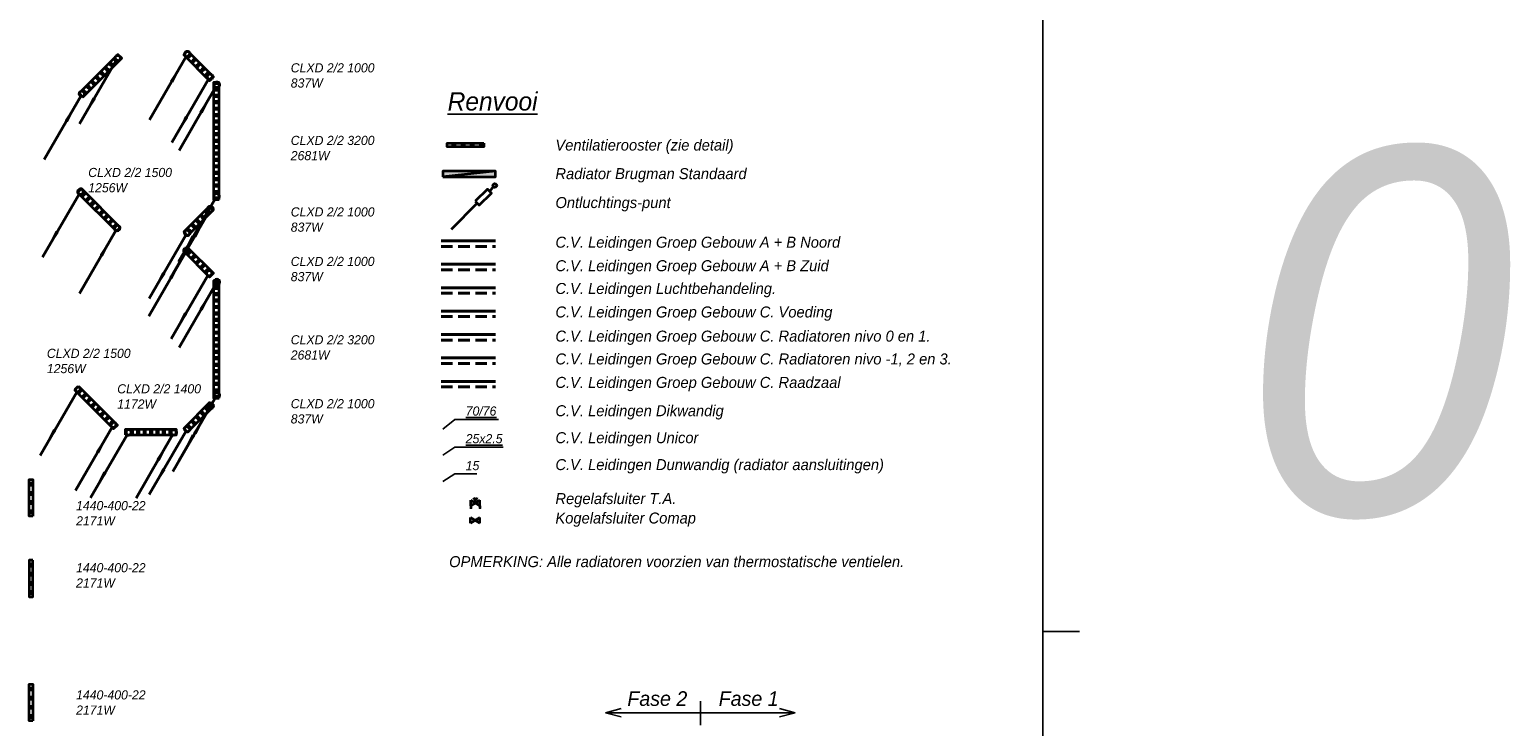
# Model space of a CAD drawing. Header units: millimetres. Extents: x -13501 to 278776, y 0 to 252300.
# Tile 90 of 132: x 238540 to 278531, y 27151 to 46183. Entities that reach past the tile are written whole.
import ezdxf
from ezdxf.enums import TextEntityAlignment as Align

# ---------------------------------------------------------------- set-up
doc = ezdxf.new("R2010")
doc.units = ezdxf.units.MM
doc.header["$LTSCALE"] = 100
doc.linetypes.add('B0703', pattern=[4.6875, 3.125, -1.5625])
doc.layers.get('0').update_dxf_attribs({"linetype": 'CONTINUOUS'})
for name, color, linetype in [('SCHERMER_KADER', 7, 'CONTINUOUS'), ('SCHERMER_ONDERHOEK', 7, 'CONTINUOUS'), ('WL-opmerking', 5, 'CONTINUOUS'), ('WT-tekst', 7, 'CONTINUOUS')]:
    doc.layers.add(name, color=color, linetype=linetype)
for name, color, linetype, lineweight in [('WL56cv-groep AB-Noord-A', 72, 'CONTINUOUS', 40), ('WL56cv-groep AB-Noord-R', 72, 'B0703', 40), ('WL56cv-groep AB-Zuid-A', 5, 'CONTINUOUS', 40), ('WL56cv-groep AB-Zuid-R', 5, 'B0703', 40), ('WL56cv-groep C0+1-A', 6, 'CONTINUOUS', 40), ('WL56cv-groep C0+1-R', 6, 'B0703', 40), ('WL56cv-groep C2+3-A', 140, 'CONTINUOUS', 40), ('WL56cv-groep C2+3-R', 140, 'B0703', 40), ('WL56cv-groep LBK-A', 1, 'CONTINUOUS', 40), ('WL56cv-groep LBK-R', 1, 'B0703', 40), ('WL56cv-groep raadzaal-A', 40, 'CONTINUOUS', 40), ('WL56cv-groep raadzaal-R', 40, 'B0703', 40)]:
    doc.layers.add(name, color=color, linetype=linetype, lineweight=lineweight)
for name, color, linetype, lineweight, true_color in [('WL56cv-groep voeding C-A', 7, 'CONTINUOUS', 40, 0x00a529), ('WL56cv-groep voeding C-R', 7, 'B0703', 40, 0x00a529), ('WL56cv-symbool', 7, 'CONTINUOUS', 35, 0x00a529), ('WL57vent-symbool', 7, 'CONTINUOUS', 35, 0x00a529)]:
    doc.layers.add(name, color=color, linetype=linetype, lineweight=lineweight, true_color=true_color)
doc.styles.add('B-01', font='GOTHICI.TTF')
doc.styles.add('cg omega', font='GOTHICI.TTF', dxfattribs={"width": 1.32})
doc.styles.add('CG OMEGA BOLD', font='GOTHICBI.TTF', dxfattribs={"width": 1.32})
doc.dimstyles.new('schermer1-100', dxfattribs={"dimscale": 100, "dimtxt": 2, "dimasz": 2, "dimexe": 1, "dimexo": 1, "dimgap": 1, "dimtad": 1, "dimdec": 0, "dimzin": 0, "dimdsep": 46, "dimtxsty": 'B-01', "dimblk1": 'OBLIQUE', "dimblk2": 'OBLIQUE', "dimsah": 1, "dimcen": -3, "dimdle": 1, "dimclrd": 256, "dimclre": 256, "dimclrt": 256, "dimadec": 0, "dimazin": 0, "dimtfac": 0.75, "dimtdec": 0, "dimtmove": 0, "dimatfit": 1, "dimldrblk": 'NONE', "dimfxl": 1, "dimtvp": 1.5, "dimtolj": 1, "dimtzin": 0, "dimlwd": -1, "dimlwe": -1, "dimarcsym": 0})

# ---------------------------------------------------------------- blocks, each defined once
blk = doc.blocks.new('1350x840')
at = {"layer": 'SCHERMER_KADER', "color": 8, "linetype": 'Continuous'}
blk.add_line((0, 0), (0, 821), dxfattribs=at)
at = {"layer": 'SCHERMER_KADER', "color": 9}
blk.add_line((10, 287.5), (0, 287.5), dxfattribs=at)
at = {"layer": 'SCHERMER_ONDERHOEK', "style": 'B-01'}
for tag, p in [('WIJZA', (-161.01, 168.4)), ('WIJZG', (-75.51, 168.4)), ('OMSCHRIJVINGA', (-161.01, 162)), ('OMSCHRIJVINGG', (-75.51, 162)), ('WIJZB', (-161.01, 155.6)), ('WIJZH', (-75.51, 155.6)), ('OMSCHRIJVINGB', (-161.01, 149.2)), ('OMSCHRIJVINGH', (-75.51, 149.2)), ('WIJZC', (-161.01, 142.8)), ('WIJZI', (-75.51, 142.8)), ('OMSCHRIJVINGC', (-161.01, 136.4)), ('OMSCHRIJVINGI', (-75.51, 136.4)), ('WIJZD', (-161.01, 130)), ('WIJZJ', (-75.51, 130)), ('OMSCHRIJVINGD', (-161.01, 123.6)), ('OMSCHRIJVINGJ', (-75.51, 123.6)), ('WIJZE', (-161.01, 117.2)), ('WIJZK', (-75.51, 117.2)), ('OMSCHRIJVINGE', (-161.01, 110.8)), ('OMSCHRIJVINGK', (-75.51, 110.8)), ('WIJZF', (-161.01, 104.4)), ('WIJZL', (-75.51, 104.4)), ('OMSCHRIJVINGF', (-161.01, 98)), ('OMSCHRIJVINGL', (-75.51, 98))]:
    blk.add_attdef(tag, text='', height=1.8, dxfattribs=at).set_placement(p, align=Align.MIDDLE_LEFT)
at = {"layer": 'SCHERMER_ONDERHOEK', "style": 'cg omega', "oblique": 15, "width": 1.32}
blk.add_attdef('STATUS', (-179.5, 76.8), '', height=3.5, dxfattribs=at)
at = {"layer": 'SCHERMER_ONDERHOEK', "width": 1.32}
for tag, height, style, p in [('BENAMING', 2.34, 'CG OMEGA BOLD', (-161.26, 58)), ('BENAMING2', 2.34, 'CG OMEGA BOLD', (-161.26, 51.6)), ('BETREFT', 2.34, 'CG OMEGA BOLD', (-161.26, 45.2)), ('SCHAAL', 1.8, 'cg omega', (-161.26, 38.8)), ('DATUM', 1.8, 'cg omega', (-161.26, 26)), ('NR', 1.8, 'cg omega', (-125.23, 19.6)), ('A?', 1.8, 'cg omega', (-72.69, 19.6)), ('DD', 1.8, 'cg omega', (-125.23, 13.2)), ('TEKNR.', 2.34, 'CG OMEGA BOLD', (-72.69, 13.2))]:
    blk.add_attdef(tag, text='', height=height, dxfattribs=dict(at, style=style)).set_placement(p, align=Align.MIDDLE_LEFT)
blk = doc.blocks.new('C1')
blk.add_line((-0.34, -0.67), (-10.3, -17.92))
blk.add_lwpolyline([(-0.3, -0.6, 0, 1, 0), (-4.3, -7.53, 1, 1, 0)], format="xyseb")
blk.add_circle((0, 0), 0.75)
blk = doc.blocks.new('C4')
blk.add_line((-0.38, -0.65), (-10.39, -17.89))
blk.add_lwpolyline([(-10.39, -17.89, 0, 1, 0), (-6.39, -10.96, 1, 1, 0)], format="xyseb")
blk.add_circle((0, 0), 0.75)
blk = doc.blocks.new('D1')
for p, q in [((2.5, 1.5), (-2.5, -1.5)), ((-2.5, 1.5), (2.5, -1.5)), ((-2.5, -1.5), (-2.5, 1.5)), ((2.5, -1.5), (2.5, 1.5))]:
    blk.add_line(p, q)
blk = doc.blocks.new('D2')
for p, q in [((2.5, 1.5), (-2.5, -1.5)), ((-2.5, 1.5), (2.5, -1.5)), ((-2.5, -1.5), (-2.5, 1.5)), ((0, 0), (0, 1.99)), ((2.5, -1.5), (2.5, 1.5)), ((-3, -2.5), (-2, -2.5)), ((-2.5, -1.5), (-2.5, -3)), ((2, -2.5), (3, -2.5)), ((2.5, -1.5), (2.5, -3))]:
    blk.add_line(p, q)
blk.add_arc((0, 3), 1.01, 180, 0)
blk = doc.blocks.new('_OBLIQUE')
at = {"color": 0, "linetype": 'ByBlock'}
blk.add_line((-0.5, -0.5), (0.5, 0.5), dxfattribs=at)
blk = doc.blocks.new('H10')
blk.add_hatch(color=256).paths.add_polyline_path([(-720, -75), (720, -75), (720, 75), (-720, 75)])
blk.add_line((720, 75), (-720, -75))
blk.add_lwpolyline([(-720, -75), (720, -75), (720, 75), (-720, 75)], close=True)
blk = doc.blocks.new('e9')
for p, q in [((1150, 1152), (1037, 1040)), ((0, 0), (707, 707))]:
    blk.add_line(p, q)
blk.add_lwpolyline([(653, 761), (761, 653), (1093, 985), (985, 1093)], close=True)
blk.add_circle((1187, 1189), 52.2)
blk = doc.blocks.new('renvooi')
at = {"layer": 'WL57vent-symbool'}
h = blk.add_hatch(dxfattribs=at)
h.set_pattern_fill('PLAST', color=256, scale=1000, angle=90, style=0)
h.set_pattern_definition([(90, (58911.9, -63645), (-250, 2e-14), []), (90, (58880.66, -63645), (-250, 2e-14), []), (90, (58849.4, -63645), (-250, 2e-14), [])])
h.paths.add_polyline_path([(1507, -1785), (1507, -1885), (507, -1885), (507, -1785)])
at = {"layer": 'WL56cv-groep AB-Noord-A'}
blk.add_line((287, -4454), (1775, -4454), dxfattribs=at)
at = {"layer": 'WL56cv-groep AB-Noord-R'}
blk.add_line((287, -4604), (1775, -4604), dxfattribs=at)
at = {"layer": 'WL56cv-groep AB-Zuid-A'}
blk.add_line((287, -5093), (1775, -5093), dxfattribs=at)
at = {"layer": 'WL56cv-groep AB-Zuid-R'}
blk.add_line((287, -5243), (1775, -5243), dxfattribs=at)
at = {"layer": 'WL56cv-groep C0+1-A'}
blk.add_line((287, -7011), (1775, -7011), dxfattribs=at)
at = {"layer": 'WL56cv-groep C0+1-R'}
blk.add_line((287, -7161), (1775, -7161), dxfattribs=at)
at = {"layer": 'WL56cv-groep C2+3-A'}
blk.add_line((287, -7650), (1775, -7650), dxfattribs=at)
at = {"layer": 'WL56cv-groep C2+3-R'}
blk.add_line((287, -7800), (1775, -7800), dxfattribs=at)
at = {"layer": 'WL56cv-groep LBK-A'}
blk.add_line((287, -5732), (1775, -5732), dxfattribs=at)
at = {"layer": 'WL56cv-groep LBK-R'}
blk.add_line((287, -5882), (1775, -5882), dxfattribs=at)
at = {"layer": 'WL56cv-groep raadzaal-A'}
blk.add_line((287, -8289), (1775, -8289), dxfattribs=at)
at = {"layer": 'WL56cv-groep raadzaal-R'}
blk.add_line((287, -8439), (1775, -8439), dxfattribs=at)
at = {"layer": 'WL56cv-groep voeding C-A'}
blk.add_line((287, -6372), (1775, -6372), dxfattribs=at)
at = {"layer": 'WL56cv-groep voeding C-R'}
blk.add_line((287, -6522), (1775, -6522), dxfattribs=at)
at = {"layer": 'WL57vent-symbool'}
blk.add_lwpolyline([(1450, -1785), (1450, -1885), (450, -1885), (450, -1785)], close=True, dxfattribs=at)
at = {"layer": 'WL56cv-symbool'}
for name, p in [('H10', (1050, -2630)), ('e9', (568, -4134))]:
    blk.add_blockref(name, p, dxfattribs=at)
at = {"layer": 'WL56cv-symbool', "xscale": 50, "yscale": 50, "zscale": 50}
for name, p in [('D2', (1222, -11607)), ('D1', (1218, -12082))]:
    blk.add_blockref(name, p, dxfattribs=at)
at = {"layer": 'WL-opmerking', "style": 'B-01'}
blk.add_text('OPMERKING: Alle radiatoren voorzien van thermostatische ventielen.', height=300, dxfattribs=at).set_placement((506, -13359))
at = {"layer": 'WT-tekst', "style": 'B-01'}
for s, height, p in [('%%uRenvooi%%u', 500, (466, -897)), ('Ventilatierooster (zie detail)', 300, (3407, -1989)), ('Radiator Brugman Standaard', 300, (3407, -2770)), ('Ontluchtings-punt', 300, (3407, -3559)), ('C.V. Leidingen Groep Gebouw A + B Noord', 300, (3407, -4641)), ('C.V. Leidingen Groep Gebouw A + B Zuid', 300, (3407, -5282)), ('C.V. Leidingen Luchtbehandeling.', 300, (3407, -5904)), ('C.V. Leidingen Groep Gebouw C. Voeding', 300, (3407, -6545)), ('C.V. Leidingen Groep Gebouw C. Radiatoren nivo 0 en 1.', 300, (3407, -7204)), ('C.V. Leidingen Groep Gebouw C. Radiatoren nivo -1, 2 en 3.', 300, (3407, -7827)), ('C.V. Leidingen Groep Gebouw C. Raadzaal', 300, (3407, -8467)), ('C.V. Leidingen Dikwandig', 300, (3407, -9240)), ('C.V. Leidingen Unicor', 300, (3407, -9976)), ('C.V. Leidingen Dunwandig (radiator aansluitingen)', 300, (3407, -10711)), ('Regelafsluiter T.A.', 300, (3407, -11638)), ('Kogelafsluiter Comap', 300, (3407, -12168))]:
    blk.add_text(s, height=height, dxfattribs=at).set_placement(p)
at = {"layer": 'WT-tekst', "char_height": 250, "attachment_point": 7, "style": 'B-01'}
for s, insert in [('{\\L70/76}', (959, -9227)), ('{\\L25x2.5}', (959, -9981)), ('15', (959, -10716))]:
    blk.add_mtext(s, dxfattribs=dict(at, insert=insert))
at = {"layer": 'WT-tekst', "has_arrowhead": 0, "annotation_type": 0, "has_hookline": 1, "hookline_direction": 0}
for points, text_width in [([(331, -9591), (659, -9327), (859, -9327)], 894), ([(331, -10307), (659, -10081), (859, -10081)], 1021), ([(331, -11024), (659, -10816), (859, -10816)], 304)]:
    blk.add_leader(points, dimstyle='schermer1-100', dxfattribs=dict(at, text_width=text_width))

msp = doc.modelspace()

# ---------------------------------------------------------------- hatches: boundary and pattern name
at = {"layer": 'WL56cv-symbool'}
h = msp.add_hatch(dxfattribs=at)
h.set_pattern_fill('PLAST', color=256, scale=700, angle=135, style=0)
h.set_pattern_definition([(225, (-32704.55, 163570.07), (-123.74369, 123.74369), []), (225, (-32720.02, 163585.54), (-123.74369, 123.74369), []), (225, (-32735.48, 163601), (-123.74369, 123.74369), [])])
h.paths.add_polyline_path([(242861, 45593), (243568, 44886), (243462, 44780), (242755, 45487)])
h = msp.add_hatch(dxfattribs=at)
h.set_pattern_fill('PLAST', color=256, scale=700, angle=135, style=0)
h.set_pattern_definition([(135, (-33179.53, -77020.42), (-123.74369, -123.74369), []), (135, (-33195, -77035.89), (-123.74369, -123.74369), []), (135, (-33210.47, -77051.36), (-123.74369, -123.74369), [])])
h.paths.add_polyline_path([(240003, 44334), (241064, 45394), (240958, 45500), (239897, 44440)])
h = msp.add_hatch(dxfattribs=at)
h.set_pattern_fill('PLAST', color=256, scale=700, angle=180, style=0)
h.set_pattern_definition([(180, (132716.82, -240505.74), (-2e-14, -175), []), (180, (132716.82, -240527.61), (-2e-14, -175), []), (180, (132716.82, -240549.49), (-2e-14, -175), [])])
h.paths.add_polyline_path([(243718, 41535), (243718, 44735), (243568, 44735), (243568, 41535)])
h = msp.add_hatch(dxfattribs=at)
h.set_pattern_fill('PLAST', color=256, scale=700, angle=135, style=0)
h.set_pattern_definition([(45, (514100.26, -80683.77), (123.74369, -123.74369), []), (45, (514115.73, -80699.24), (123.74369, -123.74369), []), (45, (514131.2, -80714.71), (123.74369, -123.74369), [])])
h.paths.add_polyline_path([(240917, 40670), (239857, 41731), (239963, 41837), (241023, 40776)])
h = msp.add_hatch(dxfattribs=at)
h.set_pattern_fill('PLAST', color=256, scale=700, angle=135, style=0)
h.set_pattern_definition([(135, (-32704.55, -77429.73), (-123.74369, -123.74369), []), (135, (-32720.02, -77445.2), (-123.74369, -123.74369), []), (135, (-32735.48, -77460.66), (-123.74369, -123.74369), [])])
h.paths.add_polyline_path([(242861, 40547), (243568, 41254), (243462, 41360), (242755, 40653)])
h = msp.add_hatch(dxfattribs=at)
h.set_pattern_fill('PLAST', color=256, scale=700, angle=135, style=0)
h.set_pattern_definition([(225, (-32704.55, 158208.36), (-123.74369, 123.74369), []), (225, (-32720.02, 158223.83), (-123.74369, 123.74369), []), (225, (-32735.48, 158239.3), (-123.74369, 123.74369), [])])
h.paths.add_polyline_path([(242861, 40232), (243568, 39524), (243462, 39418), (242755, 40125)])
h = msp.add_hatch(dxfattribs=at)
h.set_pattern_fill('PLAST', color=256, scale=700, angle=180, style=0)
h.set_pattern_definition([(180, (132716.82, -245919.05), (-2e-14, -175), []), (180, (132716.82, -245940.92), (-2e-14, -175), []), (180, (132716.82, -245962.8), (-2e-14, -175), [])])
h.paths.add_polyline_path([(243718, 36121), (243718, 39321), (243568, 39321), (243568, 36121)])
h = msp.add_hatch(dxfattribs=at)
h.set_pattern_fill('PLAST', color=256, scale=700, angle=135, style=0)
h.set_pattern_definition([(225, (-33299.4, 157799.06), (-123.74369, 123.74369), []), (225, (-33314.86, 157814.52), (-123.74369, 123.74369), []), (225, (-33330.33, 157830), (-123.74369, 123.74369), [])])
h.paths.add_polyline_path([(239884, 36445), (240944, 35384), (240838, 35278), (239778, 36339)])
h = msp.add_hatch(dxfattribs=at)
h.set_pattern_fill('PLAST', color=256, scale=700, angle=135, style=0)
h.set_pattern_definition([(135, (-32704.55, -82791.44), (-123.74369, -123.74369), []), (135, (-32720.02, -82806.9), (-123.74369, -123.74369), []), (135, (-32735.48, -82822.37), (-123.74369, -123.74369), [])])
h.paths.add_polyline_path([(242861, 35185), (243568, 35892), (243462, 35999), (242755, 35291)])
h = msp.add_hatch(dxfattribs=at)
h.set_pattern_fill('PLAST', color=256, scale=700, angle=90, style=0)
h.set_pattern_definition([(90, (-39160.66, 146740.33), (-175, 1e-14), []), (90, (-39182.54, 146740.33), (-175, 1e-14), []), (90, (-39204.41, 146740.33), (-175, 1e-14), [])])
h.paths.add_polyline_path([(241154, 35116), (242554, 35116), (242554, 35266), (241154, 35266)])
at = {"layer": 'WL57vent-symbool'}
h = msp.add_hatch(dxfattribs=at)
h.set_pattern_fill('PLAST', color=256, scale=1000, style=0)
h.set_pattern_definition([(7e-15, (176780.18, -24509.39), (0, 250), []), (7e-15, (176780.18, -24478.14), (0, 250), []), (7e-15, (176780.18, -24446.89), (0, 250), [])])
h.paths.add_polyline_path([(238640, 32896), (238540, 32896), (238540, 33896), (238640, 33896)])
h = msp.add_hatch(dxfattribs=at)
h.set_pattern_fill('PLAST', color=256, scale=1000, style=0)
h.set_pattern_definition([(360, (176780.18, 89096.77), (-3e-14, -250), []), (360, (176780.18, 89065.52), (-3e-14, -250), []), (360, (176780.18, 89034.27), (-3e-14, -250), [])])
h.paths.add_polyline_path([(238640, 31692), (238540, 31692), (238540, 30692), (238640, 30692)])
h = msp.add_hatch(dxfattribs=at)
h.set_pattern_fill('PLAST', color=256, scale=1000, style=0)
h.set_pattern_definition([(7e-15, (176780.42, -30097.4), (0, 250), []), (7e-15, (176780.42, -30066.15), (0, 250), []), (7e-15, (176780.42, -30034.9), (0, 250), [])])
h.paths.add_polyline_path([(238640, 27308), (238540, 27308), (238540, 28308), (238640, 28308)])

# ---------------------------------------------------------------- linework, layer by layer
at = {"layer": 'WL56cv-symbool'}
for points in [[(242861, 45593), (243568, 44886), (243462, 44780), (242755, 45487)], [(240003, 44334), (241064, 45394), (240958, 45500), (239897, 44440)], [(243718, 41535), (243718, 44735), (243568, 44735), (243568, 41535)], [(240917, 40670), (239857, 41731), (239963, 41837), (241023, 40776)], [(242861, 40547), (243568, 41254), (243462, 41360), (242755, 40653)], [(242861, 40232), (243568, 39524), (243462, 39418), (242755, 40125)], [(243718, 36121), (243718, 39321), (243568, 39321), (243568, 36121)], [(239884, 36445), (240944, 35384), (240838, 35278), (239778, 36339)], [(242861, 35185), (243568, 35892), (243462, 35999), (242755, 35291)], [(241154, 35116), (242554, 35116), (242554, 35266), (241154, 35266)]]:
    msp.add_lwpolyline(points, close=True, dxfattribs=at)
at = {"layer": 'WL57vent-symbool'}
for points in [[(238640, 32896), (238540, 32896), (238540, 33896), (238640, 33896)], [(238640, 31692), (238540, 31692), (238540, 30692), (238640, 30692)], [(238640, 27308), (238540, 27308), (238540, 28308), (238640, 28308)]]:
    msp.add_lwpolyline(points, close=True, dxfattribs=at)
at = {"layer": 'WT-tekst'}
for p, q in [((254269, 27532), (254692, 27644)), ((256854, 27189), (256854, 27843)), ((259439, 27532), (259016, 27644)), ((254269, 27532), (259439, 27532)), ((254269, 27532), (254692, 27420)), ((259439, 27532), (259016, 27420))]:
    msp.add_line(p, q, dxfattribs=at)

# ---------------------------------------------------------------- block references
at = {"xscale": 100, "yscale": 100, "zscale": 100}
msp.add_blockref('1350x840', (266200, 1000), dxfattribs=at)
at = {"layer": 'WL56cv-groep AB-Zuid-A', "xscale": 100, "yscale": 100, "zscale": 100}
for p in [(242853, 45505), (239980, 44426), (243657, 44668), (243482, 41280), (240936, 40761), (242829, 40142), (243658, 39288), (243490, 35909), (240835, 35390), (242485, 35181)]:
    msp.add_blockref('C1', p, dxfattribs=at)
at = {"layer": 'WL56cv-groep AB-Zuid-R', "xscale": 100, "yscale": 100, "zscale": 100}
for p in [(240951, 45396), (243472, 44886), (239938, 41751), (243648, 41625), (242852, 40629), (243447, 39528), (239872, 36344), (243657, 36197), (241245, 35184), (242853, 35276)]:
    msp.add_blockref('C4', p, dxfattribs=at)
at = {"layer": 'WL56cv-symbool'}
msp.add_blockref('renvooi', (249491, 44864), dxfattribs=at)

# ---------------------------------------------------------------- texts
at = {"layer": 'WT-tekst', "style": 'B-01'}
for s, height, p in [('CLXD 2/2 1000', 250, (245675, 45007)), ('837W', 250, (245675, 44592)), ('CLXD 2/2 3200', 250, (245675, 43026)), ('2681W', 250, (245675, 42611)), ('0', 10000, (271628, 32945)), ('CLXD 2/2 1500', 250, (240148, 42151)), ('1256W', 250, (240148, 41735)), ('CLXD 2/2 1000', 250, (245675, 41075)), ('837W', 250, (245675, 40659)), ('CLXD 2/2 1000', 250, (245675, 39723)), ('837W', 250, (245675, 39308)), ('CLXD 2/2 3200', 250, (245675, 37585)), ('CLXD 2/2 1500', 250, (239019, 37214)), ('2681W', 250, (245675, 37170)), ('1256W', 250, (239019, 36799)), ('CLXD 2/2 1400', 250, (240940, 36247)), ('1172W', 250, (240940, 35832)), ('CLXD 2/2 1000', 250, (245675, 35841)), ('837W', 250, (245675, 35426)), ('1440-400-22', 250, (239817, 33059)), ('2171W', 250, (239817, 32644)), ('1440-400-22', 250, (239817, 31364)), ('2171W', 250, (239817, 30949)), ('1440-400-22', 250, (239817, 27894)), ('Fase 2', 400, (254861, 27718)), ('Fase 1', 400, (257354, 27718)), ('2171W', 250, (239817, 27479))]:
    msp.add_text(s, height=height, dxfattribs=at).set_placement(p)

doc.saveas('drawing.dxf')
